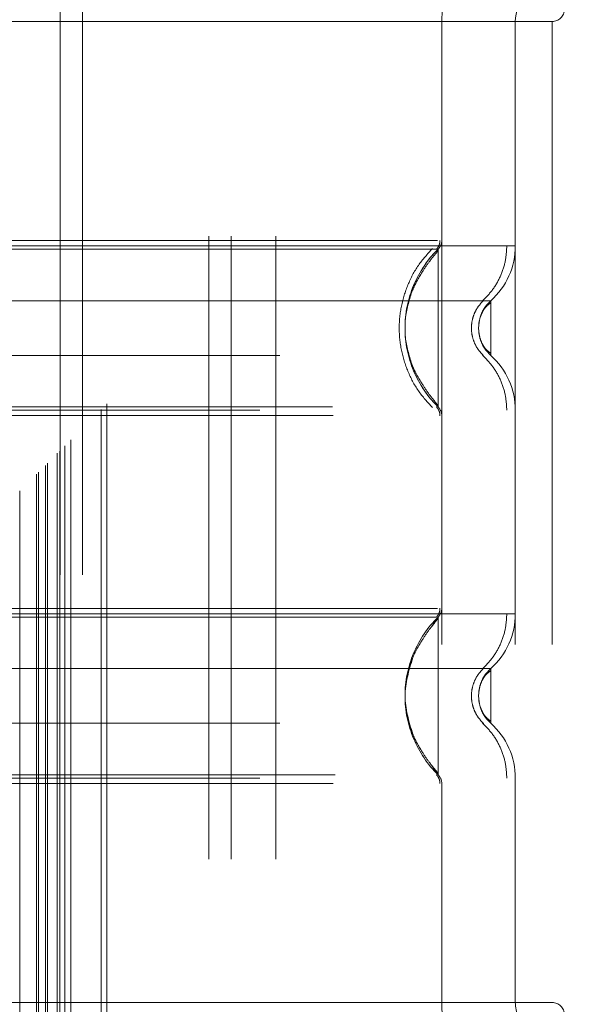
# Model space of a CAD drawing. Header units: inches. Extents: x 0.2 to 10.8, y 0.2 to 8.2.
# Tile 43 of 84: x 3.2214 to 3.3133, y 4.6717 to 4.8298. Entities that reach past the tile are written whole.
import ezdxf

# ---------------------------------------------------------------- set-up
doc = ezdxf.new("R2010")
doc.units = ezdxf.units.IN
doc.header["$MEASUREMENT"] = 0
doc.linetypes.add('HIDDEN', pattern=[0.07500000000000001, 0.05, -0.025])
doc.layers.add('DIMENSIONS', color=140, linetype='Continuous')
doc.styles.add('SLDTEXTSTYLE0', font='TXT', dxfattribs={"width": 0.7})
doc.dimstyles.new('SLDDIMSTYLE0', dxfattribs={"dimtxt": 0.0849609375, "dimasz": 0.13, "dimexe": 0, "dimexo": 0.0625, "dimgap": 0.021240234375, "dimtad": 0, "dimtih": 1, "dimtoh": 1, "dimlfac": 10, "dimrnd": 1e-09, "dimzin": 12, "dimdsep": 46, "dimtxsty": 'SLDTEXTSTYLE0', "dimsah": 1, "dimcen": 0.09, "dimadec": 0, "dimazin": 3, "dimtfac": 1, "dimtofl": 0, "dimtmove": 0, "dimatfit": 3, "dimfxl": 0, "dimfrac": 2, "dimtolj": 1, "dimtzin": 12, "dimarcsym": 0})

# ---------------------------------------------------------------- blocks, each defined once
blk = doc.blocks.new('_D_1')
at = {"layer": 'DIMENSIONS'}
for p, q in [((3.434696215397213, 5.051827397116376), (2.710224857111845, 5.051827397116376)), ((2.835224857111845, 5.051827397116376), (2.835224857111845, 4.418295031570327)), ((2.673650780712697, 4.264244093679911), (2.645120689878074, 4.264244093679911)), ((2.645120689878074, 4.264244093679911), (2.645120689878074, 4.129213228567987)), ((2.996798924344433, 4.264244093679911), (3.025329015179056, 4.264244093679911)), ((3.025329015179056, 4.264244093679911), (3.025329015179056, 4.129213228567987)), ((2.645120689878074, 4.129213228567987), (2.673650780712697, 4.129213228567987)), ((3.025329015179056, 4.129213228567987), (2.996798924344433, 4.129213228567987)), ((2.835224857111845, 3.263494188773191), (2.835224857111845, 4.110193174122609)), ((3.434629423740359, 3.263494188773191), (2.710224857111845, 3.263494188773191))]:
    blk.add_line(p, q, dxfattribs=at)
for points in [[(2.835224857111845, 5.051827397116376), (2.815224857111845, 4.921827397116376), (2.855224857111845, 4.921827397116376)], [(2.835224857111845, 3.263494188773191), (2.855224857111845, 3.393494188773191), (2.815224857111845, 3.393494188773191)]]:
    blk.add_solid(points, dxfattribs=at)
at = {"layer": 'DIMENSIONS', "char_height": 0.08333333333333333, "attachment_point": 1, "style": 'SLDTEXTSTYLE0'}
for s, insert in [('17.88', (2.673650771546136, 4.39068646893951)), ('454.2', (2.673650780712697, 4.236635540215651))]:
    blk.add_mtext(s, dxfattribs=dict(at, insert=insert))

msp = doc.modelspace()

# ---------------------------------------------------------------- linework, layer by layer
at = {"color": 7, "linetype": 'HIDDEN', "lineweight": 18}
for p, q in [((3.221426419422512, 3.054153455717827), (3.221426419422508, 5.261153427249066)), ((3.224119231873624, 3.056867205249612), (3.22411923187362, 5.258454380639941)), ((3.224119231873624, 3.056867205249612), (3.22411923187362, 5.258454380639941)), ((3.224408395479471, 3.057156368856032), (3.224408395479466, 5.2581652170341)), ((3.225523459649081, 3.058271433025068), (3.225523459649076, 5.257050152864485)), ((3.225869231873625, 3.058617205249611), (3.22586923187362, 5.256704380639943)), ((3.227816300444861, 3.060540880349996), (3.227816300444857, 5.254778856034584)), ((3.228665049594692, 3.061413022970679), (3.228665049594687, 5.253908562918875)), ((3.229592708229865, 3.062340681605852), (3.22959270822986, 5.252980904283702)), ((3.234501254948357, 3.067249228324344), (3.234501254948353, 5.24807235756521)), ((3.235375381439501, 3.068126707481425), (3.235375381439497, 5.247219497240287)), ((3.251737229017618, 3.095070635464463), (3.251737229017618, 5.220170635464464)), ((3.251737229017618, 3.095070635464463), (3.251737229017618, 5.220170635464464)), ((3.255337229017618, 3.095070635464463), (3.255337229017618, 5.220170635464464)), ((3.262537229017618, 3.095070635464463), (3.262537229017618, 5.220170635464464)), ((3.227896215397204, 3.140710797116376), (3.227896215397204, 5.174610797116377)), ((3.231496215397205, 3.140710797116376), (3.231496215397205, 5.174610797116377)), ((3.231496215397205, 3.140710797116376), (3.231496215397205, 5.174610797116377)), ((3.289156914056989, 4.829521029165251), (3.190731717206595, 4.829521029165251)), ((3.289156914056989, 4.829521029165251), (3.289156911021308, 4.794365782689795)), ((3.306873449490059, 4.829521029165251), (3.289156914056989, 4.829521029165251)), ((3.289156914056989, 4.829521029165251), (3.289156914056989, 4.672040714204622)), ((3.300967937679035, 4.829521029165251), (3.300967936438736, 4.793512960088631)), ((3.300967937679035, 4.829521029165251), (3.300967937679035, 4.672040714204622)), ((3.306873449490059, 4.829521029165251), (3.306873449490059, 4.672040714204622)), ((3.306873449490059, 4.829521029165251), (3.306873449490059, 4.672040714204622)), ((3.29516732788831, 4.781273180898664), (3.295062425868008, 4.780308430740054)), ((3.295062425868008, 4.780308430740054), (3.295167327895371, 4.779343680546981)), ((3.288567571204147, 4.733906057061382), (3.28755632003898, 4.732405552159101)), ((3.295167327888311, 4.722218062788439), (3.295062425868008, 4.721253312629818)), ((3.295170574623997, 4.72223391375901), (3.295064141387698, 4.721253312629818)), ((3.295062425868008, 4.721253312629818), (3.295167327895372, 4.720288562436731)), ((3.29506414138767, 4.721253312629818), (3.295170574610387, 4.72027271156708)), ((3.287556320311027, 4.710101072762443), (3.288567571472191, 4.708600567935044)), ((3.300967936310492, 4.708048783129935), (3.300967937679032, 4.672040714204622)), ((3.289156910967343, 4.707195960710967), (3.289156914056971, 4.672040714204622)), ((3.289156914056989, 4.672040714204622), (3.190731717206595, 4.672040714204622)), ((3.306873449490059, 4.672040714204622), (3.289156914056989, 4.672040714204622))]:
    msp.add_line(p, q, dxfattribs=at)
for centre, radius, start, end in [((3.306873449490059, 4.829521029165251), 0.01771653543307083, 90, 180), ((3.306873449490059, 4.829521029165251), 0.005905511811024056, 90, 180), ((3.306873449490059, 4.831489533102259), 0.001968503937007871, 270.0000000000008, 0), ((3.287188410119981, 4.794365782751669), 0.001968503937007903, 314.4762724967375, 359.9999999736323), ((3.289156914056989, 4.793512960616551), 0.01181102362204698, 311.7633977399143, 0), ((3.289156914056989, 4.767103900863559), 0.01181102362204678, 0, 48.23660226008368), ((3.287188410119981, 4.766251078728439), 0.001968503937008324, 2.753189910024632e-08, 45.52372749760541), ((3.287188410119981, 4.735310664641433), 0.001968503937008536, 314.4762724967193, 359.9999999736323), ((3.289156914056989, 4.734457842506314), 0.01181102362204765, 311.7633977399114, 0), ((3.289156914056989, 4.708048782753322), 0.01181102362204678, 0, 48.23660226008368), ((3.287188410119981, 4.707195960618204), 0.001968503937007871, 2.748019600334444e-08, 45.52372749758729), ((3.306873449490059, 4.672040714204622), 0.01771653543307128, 180, 270.0000000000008), ((3.306873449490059, 4.672040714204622), 0.005905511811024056, 180, 270.0000000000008), ((3.306873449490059, 4.670072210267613), 0.001968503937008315, 0, 90)]:
    msp.add_arc(centre, radius, start, end, dxfattribs=at)
for points, knots in [([(3.227485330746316, 3.060239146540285), (3.227476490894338, 3.062807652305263), (3.22745138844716, 3.070101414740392), (3.227430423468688, 3.083342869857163), (3.227416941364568, 3.101037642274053), (3.22741605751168, 3.12160753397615), (3.227422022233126, 3.151025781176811), (3.227427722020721, 3.187548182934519), (3.227422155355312, 3.241998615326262), (3.227424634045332, 3.307174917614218), (3.227423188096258, 3.449403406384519), (3.227424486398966, 3.728917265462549), (3.227423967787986, 4.194355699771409), (3.227423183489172, 4.603859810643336), (3.227424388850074, 4.885801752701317), (3.22742210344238, 4.991392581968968), (3.227428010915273, 5.070751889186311), (3.227423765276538, 5.124050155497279), (3.227417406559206, 5.150981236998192), (3.227416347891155, 5.176473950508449), (3.22742971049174, 5.198964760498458), (3.227460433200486, 5.217692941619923), (3.227502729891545, 5.232764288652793), (3.227548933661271, 5.244689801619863), (3.227584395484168, 5.251743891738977), (3.227598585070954, 5.254879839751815), (3.227599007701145, 5.254973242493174)], [0, 0, 0, 0, 0.003510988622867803, 0.009970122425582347, 0.018099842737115, 0.02769812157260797, 0.03808723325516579, 0.05831184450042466, 0.07762083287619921, 0.1125158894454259, 0.1474017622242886, 0.2720338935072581, 0.4945852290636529, 0.783612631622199, 0.8317877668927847, 0.8799735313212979, 0.9279454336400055, 0.9402645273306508, 0.9528272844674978, 0.964757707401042, 0.9751106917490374, 0.9835701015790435, 0.990357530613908, 0.995711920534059, 0.999872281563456, 1, 1, 1, 1]), ([(3.288467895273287, 4.794365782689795), (3.288355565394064, 4.794365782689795), (3.287957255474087, 4.794365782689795), (3.28492454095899, 4.794365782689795), (3.279544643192, 4.794365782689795), (3.272122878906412, 4.794365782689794), (3.263124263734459, 4.794365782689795), (3.25284643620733, 4.794365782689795), (3.241697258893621, 4.794365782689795), (3.230101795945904, 4.794365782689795), (3.218506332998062, 4.794365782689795), (3.207357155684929, 4.794365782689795), (3.197079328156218, 4.794365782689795), (3.18808071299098, 4.794365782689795), (3.180658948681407, 4.794365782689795), (3.175279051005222, 4.794365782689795), (3.172246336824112, 4.794365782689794), (3.171848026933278, 4.794365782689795), (3.17173569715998, 4.794365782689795)], [0, 0, 0, 0, 0.02656569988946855, 0.09419917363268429, 0.1618326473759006, 0.2294661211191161, 0.2970995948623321, 0.3647330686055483, 0.4323665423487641, 0.5000000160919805, 0.5676334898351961, 0.6352669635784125, 0.7029004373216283, 0.7705339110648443, 0.8381673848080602, 0.9058008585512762, 0.9734343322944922, 1, 1, 1, 1]), ([(3.288278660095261, 4.792954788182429), (3.288367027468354, 4.793050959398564), (3.288545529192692, 4.79324522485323), (3.288728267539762, 4.793600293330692), (3.288852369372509, 4.793980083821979), (3.288865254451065, 4.794244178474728), (3.288871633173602, 4.794374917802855)], [0, 0, 0, 0, 0.2475269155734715, 0.5000033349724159, 0.7524780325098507, 1, 1, 1, 1]), ([(3.300967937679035, 4.79351296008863), (3.30070419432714, 4.79351296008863), (3.30017670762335, 4.79351296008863), (3.29596281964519, 4.79351296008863), (3.28941345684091, 4.79351296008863), (3.28053238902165, 4.79351296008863), (3.269727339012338, 4.79351296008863), (3.257395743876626, 4.79351296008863), (3.244016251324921, 4.79351296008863), (3.230101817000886, 4.79351296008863), (3.21618725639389, 4.79351296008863), (3.202808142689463, 4.79351296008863), (3.190475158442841, 4.79351296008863), (3.179675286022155, 4.79351296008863), (3.17077489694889, 4.79351296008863), (3.164297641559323, 4.79351296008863), (3.160570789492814, 4.79351296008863), (3.160085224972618, 4.79351296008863), (3.159924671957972, 4.79351296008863)], [0, 0, 0, 0, 0.06454114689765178, 0.1290822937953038, 0.1936234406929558, 0.258164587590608, 0.3227057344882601, 0.3872468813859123, 0.4517880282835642, 0.5163291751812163, 0.5808703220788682, 0.6454114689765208, 0.7099526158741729, 0.7744937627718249, 0.8390349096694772, 0.9035760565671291, 0.9681172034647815, 1, 1, 1, 1]), ([(3.288567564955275, 4.792961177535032), (3.288576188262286, 4.792961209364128), (3.287041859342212, 4.792961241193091), (3.28119066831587, 4.792961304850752), (3.27685565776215, 4.79296133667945), (3.266029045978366, 4.792961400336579), (3.259544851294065, 4.792961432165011), (3.245406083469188, 4.79296149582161), (3.237754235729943, 4.792961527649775), (3.222449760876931, 4.792961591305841), (3.214797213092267, 4.79296162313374), (3.200659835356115, 4.792961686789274), (3.194173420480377, 4.792961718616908), (3.1833485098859, 4.792961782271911), (3.179012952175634, 4.79296181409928), (3.173161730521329, 4.792961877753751), (3.171624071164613, 4.792961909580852), (3.17163676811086, 4.792961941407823)], [0, 0, 0, 0, 0.125, 0.125, 0.25, 0.25, 0.375, 0.375, 0.5, 0.5, 0.625, 0.625, 0.75, 0.75, 0.875, 0.875, 1, 1, 1, 1]), ([(3.287668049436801, 4.767537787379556), (3.286872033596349, 4.768411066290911), (3.285280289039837, 4.770157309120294), (3.283627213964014, 4.773336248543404), (3.282572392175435, 4.776745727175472), (3.282209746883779, 4.780308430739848), (3.28257239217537, 4.783871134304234), (3.283627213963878, 4.787280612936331), (3.285280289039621, 4.790459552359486), (3.286872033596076, 4.792205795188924), (3.287668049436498, 4.793079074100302)], [0, 0, 0, 0, 0.1250856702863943, 0.2501262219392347, 0.3751553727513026, 0.4999999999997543, 0.624844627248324, 0.7498737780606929, 0.8749143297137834, 1, 1, 1, 1]), ([(3.288567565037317, 4.767655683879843), (3.285189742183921, 4.770933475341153), (3.281326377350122, 4.780308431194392), (3.285189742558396, 4.789683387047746), (3.288567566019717, 4.792961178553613)], [0.02713175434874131, 0.02713175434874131, 0.02713175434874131, 0.02713175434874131, 0.499999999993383, 0.9728682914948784, 0.9728682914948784, 0.9728682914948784, 0.9728682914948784]), ([(3.288567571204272, 4.792715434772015), (3.288087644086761, 4.792144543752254), (3.287190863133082, 4.791077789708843), (3.285735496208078, 4.788894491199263), (3.284082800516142, 4.785966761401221), (3.283618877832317, 4.783526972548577), (3.283343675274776, 4.782079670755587)], [0, 0, 0, 0, 0.1830305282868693, 0.3420067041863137, 0.6096732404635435, 1, 1, 1, 1]), ([(3.288567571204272, 4.767655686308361), (3.288567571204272, 4.767622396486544), (3.288567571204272, 4.76972184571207), (3.288567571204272, 4.775340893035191), (3.288567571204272, 4.780308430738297), (3.288567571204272, 4.785275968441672), (3.288567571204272, 4.790895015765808), (3.288567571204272, 4.792994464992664), (3.288567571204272, 4.792961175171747)], [3.14159265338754, 3.14159265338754, 3.14159265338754, 3.14159265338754, 3.92699081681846, 4.31968989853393, 4.71238898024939, 5.10508806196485, 5.49778714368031, 6.28318530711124, 6.28318530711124, 6.28318530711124, 6.28318530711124]), ([(3.29568890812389, 4.78466462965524), (3.296261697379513, 4.785248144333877), (3.297420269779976, 4.786428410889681), (3.298647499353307, 4.788626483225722), (3.29945006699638, 4.791020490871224), (3.299550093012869, 4.792688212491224), (3.299599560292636, 4.793512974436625)], [0, 0, 0, 0, 0.2471297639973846, 0.4998657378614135, 0.7526615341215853, 1, 1, 1, 1]), ([(3.297024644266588, 4.784702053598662), (3.297036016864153, 4.784702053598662), (3.293101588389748, 4.784702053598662), (3.27788925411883, 4.784702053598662), (3.256694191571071, 4.784702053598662), (3.230101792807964, 4.784702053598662), (3.203509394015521, 4.784702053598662), (3.182314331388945, 4.784702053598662), (3.167101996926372, 4.784702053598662), (3.163167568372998, 4.784702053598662), (3.163178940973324, 4.784702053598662)], [4.712414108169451, 4.712414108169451, 4.712414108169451, 4.712414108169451, 5.15721612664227, 5.4883921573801, 5.8858033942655, 6.2832146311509, 6.68062586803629, 7.07803710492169, 7.40921313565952, 7.854015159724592, 7.854015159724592, 7.854015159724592, 7.854015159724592]), ([(3.295885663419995, 4.775875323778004), (3.295594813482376, 4.77617036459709), (3.295012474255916, 4.776761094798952), (3.294401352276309, 4.777862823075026), (3.294007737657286, 4.779055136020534), (3.293870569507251, 4.780308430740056), (3.294007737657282, 4.781561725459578), (3.294401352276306, 4.782754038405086), (3.295012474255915, 4.783855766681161), (3.29559481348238, 4.784446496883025), (3.29588566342, 4.784741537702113)], [0, 0, 0, 0, 0.1248322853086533, 0.249938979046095, 0.3751056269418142, 0.4999999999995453, 0.6248943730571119, 0.7500610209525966, 0.875167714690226, 1, 1, 1, 1]), ([(3.297023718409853, 4.784360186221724), (3.296768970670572, 4.784173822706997), (3.296264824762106, 4.783805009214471), (3.295694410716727, 4.782972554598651), (3.29527365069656, 4.782005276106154), (3.295155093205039, 4.781284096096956), (3.295096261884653, 4.780926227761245)], [0, 0, 0, 0, 0.2572717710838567, 0.509140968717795, 0.7564229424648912, 1, 1, 1, 1]), ([(3.297023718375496, 4.78470309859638), (3.29673714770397, 4.784407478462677), (3.296163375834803, 4.783815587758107), (3.295651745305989, 4.782973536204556), (3.295489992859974, 4.782442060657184), (3.295448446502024, 4.782305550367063)], [0, 0, 0, 0, 0.4257879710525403, 0.852512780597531, 1, 1, 1, 1]), ([(3.297023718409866, 4.775913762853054), (3.297023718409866, 4.775913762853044), (3.297023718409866, 4.776028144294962), (3.297023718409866, 4.776468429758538), (3.297023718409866, 4.776794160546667), (3.297023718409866, 4.777607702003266), (3.297023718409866, 4.778095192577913), (3.297023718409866, 4.779158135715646), (3.297023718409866, 4.779733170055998), (3.297023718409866, 4.780883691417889), (3.297023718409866, 4.781458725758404), (3.297023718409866, 4.782521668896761), (3.297023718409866, 4.783009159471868), (3.297023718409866, 4.783822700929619), (3.297023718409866, 4.784148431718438), (3.297023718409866, 4.784588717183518), (3.297023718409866, 4.784703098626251), (3.297023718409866, 4.784703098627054)], [0, 0, 0, 0, 0.125, 0.125, 0.25, 0.25, 0.375, 0.375, 0.5, 0.5, 0.625, 0.625, 0.75, 0.75, 0.875, 0.875, 1, 1, 1, 1]), ([(3.283343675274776, 4.778537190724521), (3.283618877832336, 4.777089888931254), (3.284082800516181, 4.774650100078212), (3.285735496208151, 4.771722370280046), (3.28719086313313, 4.769539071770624), (3.288087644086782, 4.768472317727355), (3.288567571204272, 4.767901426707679)], [0, 0, 0, 0, 0.3903267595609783, 0.6579932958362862, 0.8169694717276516, 1, 1, 1, 1]), ([(3.295096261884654, 4.779690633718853), (3.29515509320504, 4.779332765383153), (3.295273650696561, 4.778611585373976), (3.295694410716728, 4.777644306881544), (3.296264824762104, 4.776811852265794), (3.296768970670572, 4.776443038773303), (3.297023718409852, 4.776256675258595)], [0, 0, 0, 0, 0.2435770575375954, 0.4908590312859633, 0.7427282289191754, 1, 1, 1, 1]), ([(3.295448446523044, 4.778311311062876), (3.29548999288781, 4.778174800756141), (3.295651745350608, 4.777643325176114), (3.29616337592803, 4.776801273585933), (3.296737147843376, 4.776209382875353), (3.297023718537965, 4.77591376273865)], [0, 0, 0, 0, 0.1474872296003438, 0.5742120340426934, 1, 1, 1, 1]), ([(3.163178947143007, 4.775914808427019), (3.16316757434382, 4.775914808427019), (3.167102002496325, 4.775914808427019), (3.182314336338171, 4.775914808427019), (3.203509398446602, 4.775914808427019), (3.230101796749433, 4.775914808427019), (3.256694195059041, 4.775914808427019), (3.27788925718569, 4.775914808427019), (3.293101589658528, 4.775914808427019), (3.297036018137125, 4.775914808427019), (3.297024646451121, 4.775914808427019)], [4.712364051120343, 4.712364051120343, 4.712364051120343, 4.712364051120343, 5.15716607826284, 5.488342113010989, 5.885753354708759, 6.28316459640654, 6.68057583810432, 7.077987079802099, 7.40916311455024, 7.853965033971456, 7.853965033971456, 7.853965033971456, 7.853965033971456]), ([(3.299599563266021, 4.767103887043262), (3.299550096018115, 4.767928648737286), (3.299450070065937, 4.769596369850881), (3.298647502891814, 4.771990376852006), (3.297420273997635, 4.774188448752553), (3.296261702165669, 4.775368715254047), (3.29568891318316, 4.77595222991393)], [0, 0, 0, 0, 0.2473384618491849, 0.5001342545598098, 0.7528702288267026, 1, 1, 1, 1]), ([(3.171636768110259, 4.767654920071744), (3.171624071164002, 4.767654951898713), (3.173161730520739, 4.767654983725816), (3.179012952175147, 4.767655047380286), (3.183348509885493, 4.767655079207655), (3.194173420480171, 4.767655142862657), (3.200659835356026, 4.767655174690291), (3.214797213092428, 4.767655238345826), (3.222449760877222, 4.767655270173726), (3.237754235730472, 4.767655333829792), (3.245406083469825, 4.767655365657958), (3.259544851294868, 4.767655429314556), (3.266029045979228, 4.767655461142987), (3.276855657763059, 4.767655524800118), (3.281190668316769, 4.767655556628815), (3.287041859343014, 4.767655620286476), (3.288576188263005, 4.767655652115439), (3.288567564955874, 4.767655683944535)], [0, 0, 0, 0, 0.125, 0.125, 0.25, 0.25, 0.375, 0.375, 0.5, 0.5, 0.625, 0.625, 0.75, 0.75, 0.875, 0.875, 1, 1, 1, 1]), ([(3.288871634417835, 4.766241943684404), (3.28886525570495, 4.766372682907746), (3.288852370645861, 4.766636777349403), (3.288728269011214, 4.767016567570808), (3.288545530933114, 4.767371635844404), (3.28836702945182, 4.767565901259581), (3.288278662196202, 4.767662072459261)], [0, 0, 0, 0, 0.2475219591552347, 0.4999966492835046, 0.7524730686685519, 1, 1, 1, 1]), ([(3.159924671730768, 4.767103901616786), (3.160085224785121, 4.767103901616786), (3.160570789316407, 4.767103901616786), (3.164297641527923, 4.767103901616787), (3.170774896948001, 4.767103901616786), (3.179675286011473, 4.767103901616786), (3.190475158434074, 4.767103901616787), (3.202808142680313, 4.767103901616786), (3.216187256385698, 4.767103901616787), (3.230101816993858, 4.767103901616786), (3.244016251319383, 4.767103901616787), (3.257395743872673, 4.767103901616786), (3.269727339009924, 4.767103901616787), (3.280532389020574, 4.767103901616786), (3.289413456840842, 4.767103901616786), (3.295962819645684, 4.767103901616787), (3.300176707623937, 4.767103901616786), (3.300704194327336, 4.767103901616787), (3.300967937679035, 4.767103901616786)], [0, 0, 0, 0, 0.03188280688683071, 0.09642395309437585, 0.1609650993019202, 0.225506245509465, 0.2900473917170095, 0.3545885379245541, 0.4191296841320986, 0.4836708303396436, 0.5482119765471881, 0.6127531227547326, 0.677294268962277, 0.7418354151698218, 0.8063765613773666, 0.8709177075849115, 0.935458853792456, 0.9999999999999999, 0.9999999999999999, 0.9999999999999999, 0.9999999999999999]), ([(3.171735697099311, 4.766251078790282), (3.171848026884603, 4.766251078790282), (3.172246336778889, 4.766251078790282), (3.175279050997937, 4.766251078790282), (3.180658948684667, 4.766251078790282), (3.188080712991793, 4.766251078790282), (3.197079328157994, 4.766251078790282), (3.207357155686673, 4.766251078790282), (3.218506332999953, 4.766251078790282), (3.230101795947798, 4.766251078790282), (3.241697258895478, 4.766251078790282), (3.252846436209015, 4.766251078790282), (3.263124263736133, 4.766251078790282), (3.272122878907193, 4.766251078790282), (3.279544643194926, 4.766251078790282), (3.284924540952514, 4.766251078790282), (3.287957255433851, 4.766251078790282), (3.288355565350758, 4.766251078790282), (3.288467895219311, 4.766251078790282)], [0, 0, 0, 0, 0.02656567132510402, 0.094199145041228, 0.1618326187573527, 0.2294660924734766, 0.2970995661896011, 0.3647330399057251, 0.4323665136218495, 0.4999999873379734, 0.567633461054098, 0.6352669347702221, 0.7029004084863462, 0.770533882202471, 0.838167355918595, 0.9058008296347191, 0.9734343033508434, 1, 1, 1, 1]), ([(3.300967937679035, 4.734457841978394), (3.300704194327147, 4.734457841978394), (3.300176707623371, 4.734457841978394), (3.295962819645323, 4.734457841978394), (3.289413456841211, 4.734457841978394), (3.280532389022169, 4.734457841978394), (3.269727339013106, 4.734457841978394), (3.257395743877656, 4.734457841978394), (3.244016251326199, 4.734457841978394), (3.230101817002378, 4.734457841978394), (3.216187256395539, 4.734457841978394), (3.202808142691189, 4.734457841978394), (3.190475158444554, 4.734457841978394), (3.179675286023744, 4.734457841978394), (3.170774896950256, 4.734457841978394), (3.1642976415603, 4.734457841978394), (3.160570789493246, 4.734457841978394), (3.160085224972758, 4.734457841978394), (3.159924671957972, 4.734457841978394)], [0, 0, 0, 0, 0.06454114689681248, 0.1290822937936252, 0.1936234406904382, 0.2581645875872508, 0.3227057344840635, 0.3872468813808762, 0.4517880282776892, 0.5163291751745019, 0.5808703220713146, 0.6454114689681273, 0.7099526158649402, 0.7744937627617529, 0.8390349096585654, 0.9035760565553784, 0.9681172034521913, 1, 1, 1, 1]), ([(3.288467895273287, 4.735310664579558), (3.288355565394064, 4.735310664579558), (3.287957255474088, 4.735310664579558), (3.28492454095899, 4.735310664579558), (3.279544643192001, 4.735310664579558), (3.272122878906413, 4.735310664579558), (3.26312426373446, 4.735310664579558), (3.252846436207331, 4.735310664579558), (3.241697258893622, 4.735310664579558), (3.230101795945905, 4.735310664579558), (3.218506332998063, 4.735310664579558), (3.207357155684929, 4.735310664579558), (3.197079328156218, 4.735310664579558), (3.188080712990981, 4.735310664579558), (3.180658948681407, 4.735310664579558), (3.175279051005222, 4.735310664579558), (3.172246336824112, 4.735310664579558), (3.171848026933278, 4.735310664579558), (3.17173569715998, 4.735310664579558)], [0, 0, 0, 0, 0.02656569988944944, 0.09419917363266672, 0.1618326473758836, 0.2294661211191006, 0.2970995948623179, 0.3647330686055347, 0.4323665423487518, 0.500000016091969, 0.5676334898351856, 0.635266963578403, 0.7029004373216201, 0.770533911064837, 0.8381673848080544, 0.905800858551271, 0.9734343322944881, 0.9999999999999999, 0.9999999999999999, 0.9999999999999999, 0.9999999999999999]), ([(3.288279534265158, 4.733899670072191), (3.28836790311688, 4.733995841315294), (3.288546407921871, 4.734190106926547), (3.288729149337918, 4.73454517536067), (3.288853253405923, 4.734924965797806), (3.288866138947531, 4.735189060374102), (3.288872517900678, 4.73531979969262)], [0, 0, 0, 0, 0.2475266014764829, 0.5000029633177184, 0.7524777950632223, 1, 1, 1, 1]), ([(3.295688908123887, 4.725609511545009), (3.296261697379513, 4.726193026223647), (3.297420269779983, 4.727373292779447), (3.298647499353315, 4.729571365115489), (3.299450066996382, 4.731965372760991), (3.299550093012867, 4.733633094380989), (3.299599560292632, 4.734457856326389)], [0, 0, 0, 0, 0.2471297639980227, 0.499865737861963, 0.7526615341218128, 1, 1, 1, 1]), ([(3.288183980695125, 4.73390604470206), (3.288147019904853, 4.733906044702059), (3.287948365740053, 4.733906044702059), (3.286297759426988, 4.733906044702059), (3.282788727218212, 4.733906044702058), (3.276948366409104, 4.733906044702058), (3.268593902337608, 4.733906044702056), (3.257634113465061, 4.733906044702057), (3.244498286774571, 4.733906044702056), (3.230101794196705, 4.733906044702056), (3.215705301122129, 4.733906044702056), (3.202569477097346, 4.733906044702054), (3.1916096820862, 4.733906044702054), (3.183255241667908, 4.733906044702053), (3.177414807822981, 4.733906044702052), (3.173906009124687, 4.733906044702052), (3.172255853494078, 4.733906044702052), (3.172057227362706, 4.733906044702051), (3.172020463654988, 4.733906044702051)], [0, 0, 0, 0, 0.0117087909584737, 0.06293155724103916, 0.1206490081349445, 0.1851790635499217, 0.2564308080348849, 0.3337141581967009, 0.4156154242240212, 0.5000373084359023, 0.5844591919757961, 0.6663604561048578, 0.7436438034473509, 0.8148955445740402, 0.8794255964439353, 0.9371430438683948, 0.98836580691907, 1, 1, 1, 1]), ([(3.288567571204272, 4.733660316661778), (3.288087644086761, 4.733089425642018), (3.287190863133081, 4.732022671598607), (3.285735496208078, 4.729839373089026), (3.284082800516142, 4.726911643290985), (3.283618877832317, 4.724471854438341), (3.283343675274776, 4.723024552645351)], [0, 0, 0, 0, 0.1830305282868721, 0.3420067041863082, 0.6096732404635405, 1, 1, 1, 1]), ([(3.288567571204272, 4.708600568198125), (3.288567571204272, 4.708567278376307), (3.288567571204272, 4.710666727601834), (3.288567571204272, 4.716285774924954), (3.288567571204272, 4.721253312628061), (3.288567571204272, 4.726220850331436), (3.288567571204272, 4.731839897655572), (3.288567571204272, 4.733939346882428), (3.288567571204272, 4.733906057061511)], [3.14159265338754, 3.14159265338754, 3.14159265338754, 3.14159265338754, 3.92699081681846, 4.31968989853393, 4.71238898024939, 5.10508806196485, 5.49778714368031, 6.28318530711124, 6.28318530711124, 6.28318530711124, 6.28318530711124]), ([(3.284514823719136, 4.727413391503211), (3.283885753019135, 4.725360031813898), (3.282627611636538, 4.721253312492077), (3.283885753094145, 4.717146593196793), (3.284514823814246, 4.715093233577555)], [0, 0, 0, 0, 0.5000000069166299, 1, 1, 1, 1]), ([(3.297024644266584, 4.725646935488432), (3.297036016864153, 4.725646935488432), (3.293101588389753, 4.725646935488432), (3.277889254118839, 4.725646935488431), (3.25669419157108, 4.725646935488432), (3.230101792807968, 4.725646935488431), (3.203509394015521, 4.725646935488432), (3.182314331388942, 4.725646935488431), (3.167101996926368, 4.725646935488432), (3.163167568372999, 4.725646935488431), (3.163178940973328, 4.725646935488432)], [4.712414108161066, 4.712414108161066, 4.712414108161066, 4.712414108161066, 5.15721612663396, 5.48839215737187, 5.88580339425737, 6.28321463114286, 6.68062586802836, 7.07803710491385, 7.40921313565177, 7.854015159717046, 7.854015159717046, 7.854015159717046, 7.854015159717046]), ([(3.295885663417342, 4.716820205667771), (3.295594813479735, 4.717115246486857), (3.295012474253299, 4.71770597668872), (3.29440135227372, 4.718807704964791), (3.294007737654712, 4.720000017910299), (3.293870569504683, 4.72125331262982), (3.294007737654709, 4.72250660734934), (3.294401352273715, 4.723698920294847), (3.2950124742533, 4.724800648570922), (3.295594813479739, 4.725391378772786), (3.295885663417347, 4.725686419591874)], [0, 0, 0, 0, 0.1248322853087, 0.2499389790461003, 0.3751056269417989, 0.499999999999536, 0.6248943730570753, 0.7500610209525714, 0.8751677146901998, 1, 1, 1, 1]), ([(3.297023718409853, 4.725305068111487), (3.296768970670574, 4.725118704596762), (3.296264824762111, 4.72474989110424), (3.295694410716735, 4.72391743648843), (3.295273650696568, 4.722950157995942), (3.295155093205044, 4.722228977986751), (3.295096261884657, 4.721871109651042)], [0, 0, 0, 0, 0.2572717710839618, 0.5091409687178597, 0.7564229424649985, 0.9999999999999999, 0.9999999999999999, 0.9999999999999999, 0.9999999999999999]), ([(3.297023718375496, 4.725647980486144), (3.296737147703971, 4.725352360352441), (3.296163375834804, 4.72476046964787), (3.29565174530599, 4.723918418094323), (3.295489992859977, 4.723386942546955), (3.295448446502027, 4.723250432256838)], [0, 0, 0, 0, 0.4257879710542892, 0.8525127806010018, 1, 1, 1, 1]), ([(3.297024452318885, 4.725647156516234), (3.2967296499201, 4.72535550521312), (3.296202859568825, 4.724834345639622), (3.295864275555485, 4.724176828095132), (3.295715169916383, 4.723887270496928)], [0, 0, 0, 0, 0.5596199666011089, 1, 1, 1, 1]), ([(3.297023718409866, 4.716858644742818), (3.297023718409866, 4.716858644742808), (3.297023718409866, 4.716973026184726), (3.297023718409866, 4.717413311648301), (3.297023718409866, 4.717739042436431), (3.297023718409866, 4.71855258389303), (3.297023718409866, 4.719040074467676), (3.297023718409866, 4.72010301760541), (3.297023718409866, 4.720678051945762), (3.297023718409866, 4.721828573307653), (3.297023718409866, 4.722403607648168), (3.297023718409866, 4.723466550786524), (3.297023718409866, 4.723954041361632), (3.297023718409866, 4.724767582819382), (3.297023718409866, 4.725093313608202), (3.297023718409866, 4.725533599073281), (3.297023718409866, 4.725647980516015), (3.297023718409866, 4.725647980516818)], [0, 0, 0, 0, 0.125, 0.125, 0.25, 0.25, 0.375, 0.375, 0.5, 0.5, 0.625, 0.625, 0.75, 0.75, 0.875, 0.875, 1, 1, 1, 1]), ([(3.295096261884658, 4.720635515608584), (3.295155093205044, 4.720277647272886), (3.295273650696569, 4.719556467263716), (3.295694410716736, 4.718589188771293), (3.296264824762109, 4.717756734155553), (3.296768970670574, 4.717387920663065), (3.297023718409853, 4.717201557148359)], [0, 0, 0, 0, 0.2435770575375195, 0.4908590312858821, 0.7427282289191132, 1, 1, 1, 1]), ([(3.283343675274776, 4.719482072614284), (3.283618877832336, 4.718034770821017), (3.28408280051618, 4.715594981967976), (3.285735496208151, 4.712667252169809), (3.287190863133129, 4.710483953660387), (3.288087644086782, 4.709417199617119), (3.288567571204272, 4.708846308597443)], [0, 0, 0, 0, 0.3903267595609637, 0.6579932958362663, 0.8169694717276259, 1, 1, 1, 1]), ([(3.29544844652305, 4.719256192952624), (3.295489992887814, 4.719119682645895), (3.29565174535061, 4.718588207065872), (3.29616337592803, 4.717746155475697), (3.296737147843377, 4.717154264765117), (3.297023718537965, 4.716858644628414)], [0, 0, 0, 0, 0.1474872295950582, 0.5742120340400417, 1, 1, 1, 1]), ([(3.295715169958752, 4.718619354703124), (3.295864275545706, 4.718329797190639), (3.296202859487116, 4.717672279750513), (3.296729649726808, 4.717151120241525), (3.297024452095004, 4.716859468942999)], [0, 0, 0, 0, 0.4403799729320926, 1, 1, 1, 1]), ([(3.163178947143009, 4.71685969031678), (3.163167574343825, 4.716859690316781), (3.167102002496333, 4.716859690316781), (3.182314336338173, 4.716859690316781), (3.2035093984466, 4.716859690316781), (3.230101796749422, 4.716859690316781), (3.256694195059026, 4.716859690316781), (3.277889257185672, 4.716859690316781), (3.293101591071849, 4.716859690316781), (3.297036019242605, 4.716859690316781), (3.297024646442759, 4.716859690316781)], [4.71236405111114, 4.71236405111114, 4.71236405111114, 4.71236405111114, 5.157166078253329, 5.4883421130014, 5.88575335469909, 6.28316459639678, 6.680575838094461, 7.07798707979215, 7.409163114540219, 7.853965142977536, 7.853965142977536, 7.853965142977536, 7.853965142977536]), ([(3.299599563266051, 4.708048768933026), (3.299550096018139, 4.708873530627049), (3.299450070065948, 4.710541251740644), (3.298647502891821, 4.71293525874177), (3.297420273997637, 4.715133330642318), (3.296261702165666, 4.716313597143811), (3.295688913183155, 4.716897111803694)], [0, 0, 0, 0, 0.2473384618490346, 0.5001342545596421, 0.7528702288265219, 1, 1, 1, 1]), ([(3.159924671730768, 4.708048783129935), (3.160085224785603, 4.708048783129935), (3.160570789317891, 4.708048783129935), (3.164297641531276, 4.708048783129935), (3.17077489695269, 4.708048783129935), (3.179675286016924, 4.708048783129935), (3.190475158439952, 4.708048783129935), (3.202808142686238, 4.708048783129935), (3.21618725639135, 4.708048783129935), (3.230101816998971, 4.708048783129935), (3.24401625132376, 4.708048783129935), (3.257395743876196, 4.708048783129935), (3.269727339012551, 4.708048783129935), (3.280532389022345, 4.708048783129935), (3.289413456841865, 4.708048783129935), (3.295962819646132, 4.708048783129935), (3.300176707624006, 4.708048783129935), (3.300704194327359, 4.708048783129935), (3.300967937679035, 4.708048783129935)], [0, 0, 0, 0, 0.03188280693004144, 0.09642395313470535, 0.1609650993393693, 0.2255062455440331, 0.2900473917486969, 0.354588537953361, 0.419129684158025, 0.4836708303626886, 0.5482119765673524, 0.6127531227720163, 0.6772942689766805, 0.741835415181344, 0.8063765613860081, 0.8709177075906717, 0.9354588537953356, 1, 1, 1, 1]), ([(3.172020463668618, 4.708600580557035), (3.172057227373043, 4.708600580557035), (3.172255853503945, 4.708600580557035), (3.173906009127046, 4.708600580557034), (3.177414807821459, 4.708600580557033), (3.183255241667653, 4.708600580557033), (3.191609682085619, 4.708600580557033), (3.202569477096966, 4.708600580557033), (3.21570530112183, 4.708600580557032), (3.230101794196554, 4.708600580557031), (3.244498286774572, 4.708600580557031), (3.257634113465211, 4.708600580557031), (3.268593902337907, 4.708600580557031), (3.276948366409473, 4.70860058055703), (3.282788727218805, 4.708600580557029), (3.286297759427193, 4.708600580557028), (3.287948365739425, 4.708600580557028), (3.28814701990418, 4.708600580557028), (3.288183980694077, 4.708600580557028)], [0, 0, 0, 0, 0.0116341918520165, 0.06285695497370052, 0.1205744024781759, 0.185104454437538, 0.2563561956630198, 0.3336395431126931, 0.4155408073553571, 0.4999626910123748, 0.5843845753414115, 0.6662858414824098, 0.7435691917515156, 0.8148209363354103, 0.8793509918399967, 0.9370684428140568, 0.98829120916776, 1, 1, 1, 1]), ([(3.28887251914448, 4.707186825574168), (3.288866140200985, 4.7073175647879), (3.288853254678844, 4.707581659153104), (3.288729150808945, 4.707961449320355), (3.288546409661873, 4.708316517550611), (3.288367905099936, 4.708510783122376), (3.288279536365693, 4.708606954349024)], [0, 0, 0, 0, 0.2475221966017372, 0.4999970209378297, 0.7524733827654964, 1, 1, 1, 1]), ([(3.171735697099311, 4.707195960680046), (3.171848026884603, 4.707195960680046), (3.17224633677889, 4.707195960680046), (3.175279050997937, 4.707195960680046), (3.180658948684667, 4.707195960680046), (3.188080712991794, 4.707195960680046), (3.197079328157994, 4.707195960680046), (3.207357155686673, 4.707195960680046), (3.218506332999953, 4.707195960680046), (3.230101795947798, 4.707195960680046), (3.241697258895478, 4.707195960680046), (3.252846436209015, 4.707195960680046), (3.263124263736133, 4.707195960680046), (3.272122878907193, 4.707195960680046), (3.279544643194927, 4.707195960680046), (3.284924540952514, 4.707195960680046), (3.287957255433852, 4.707195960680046), (3.288355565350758, 4.707195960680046), (3.288467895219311, 4.707195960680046)], [0, 0, 0, 0, 0.02656567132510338, 0.09419914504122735, 0.1618326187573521, 0.2294660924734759, 0.2970995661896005, 0.3647330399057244, 0.4323665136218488, 0.4999999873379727, 0.5676334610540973, 0.6352669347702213, 0.7029004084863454, 0.7705338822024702, 0.8381673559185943, 0.9058008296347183, 0.9734343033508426, 1, 1, 1, 1])]:
    msp.add_open_spline(points, degree=3, knots=knots, dxfattribs=at)
for points in [[(3.288567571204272, 4.792961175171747), (3.28689289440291, 4.79131532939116), (3.284198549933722, 4.787350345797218), (3.283252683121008, 4.782659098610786), (3.283256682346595, 4.780308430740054)], [(3.283256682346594, 4.780308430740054), (3.283252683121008, 4.777957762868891), (3.284198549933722, 4.773266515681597), (3.28689289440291, 4.769301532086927), (3.288567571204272, 4.767655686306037)], [(3.288567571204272, 4.733906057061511), (3.28689289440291, 4.732260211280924), (3.284198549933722, 4.728295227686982), (3.283252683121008, 4.72360398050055), (3.283256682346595, 4.721253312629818)], [(3.283256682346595, 4.721253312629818), (3.283252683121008, 4.718902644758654), (3.284198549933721, 4.71421139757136), (3.28689289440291, 4.710246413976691), (3.288567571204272, 4.708600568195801)]]:
    msp.add_open_spline(points, degree=3, dxfattribs=at)

# ---------------------------------------------------------------- dimensions: what is measured, and where the dimension line sits
at = {"layer": 'DIMENSIONS'}
dim = msp.add_linear_dim(base=(2.835224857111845, 3.263494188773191), p1=(3.484696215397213, 5.051827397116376), p2=(3.484629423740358, 3.263494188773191), angle=90.0000000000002, dimstyle='SLDDIMSTYLE0', dxfattribs=at)
dim.commit()
dim.dimension.update_dxf_attribs({"geometry": '_D_1', "text_midpoint": (2.835224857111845, 4.264244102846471), "dimtype": 160})

doc.saveas('drawing.dxf')
